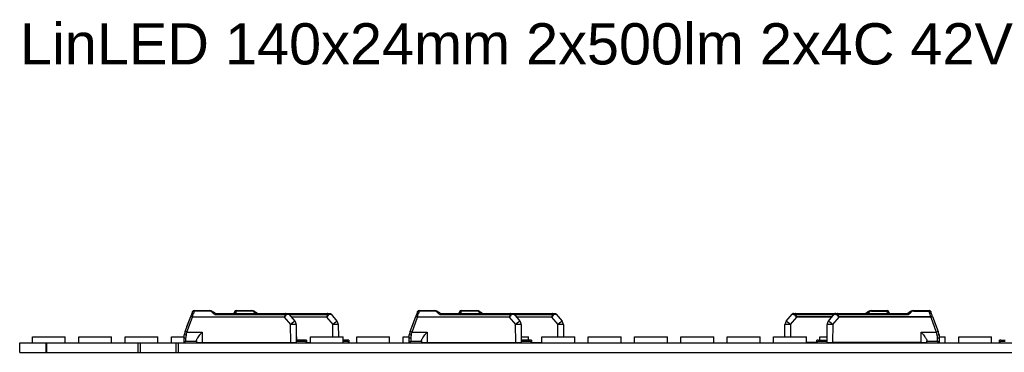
# Model space of a CAD drawing. Header units: millimetres. Extents: x 7 to 819, y 15 to 587.
# Tile 7 of 32: x 125 to 230, y 203 to 238. Entities that reach past the tile are written whole.
import ezdxf

# ---------------------------------------------------------------- set-up
doc = ezdxf.new("R2010")
doc.units = ezdxf.units.MM
doc.layers.add('Default', color=7, linetype='Continuous')
doc.layers.add('LINLED_140X24MM_', color=7, linetype='Continuous')

# ---------------------------------------------------------------- blocks, each defined once
blk = doc.blocks.new('SE5')
at = {"layer": 'LINLED_140X24MM_', "color": 7, "linetype": 'Continuous'}
for p, q in [((143.64, 206.98), (143.56, 206.78)), ((143.82, 207.07), (143.75, 206.82)), ((143.82, 207.11), (145.46, 207.11)), ((143.82, 207.11), (143.82, 207.07)), ((145.46, 207.07), (143.82, 207.07)), ((145.46, 207.07), (145.46, 207.11)), ((148.14, 206.98), (148.07, 206.81)), ((148.32, 207.07), (148.25, 206.82)), ((148.32, 207.11), (149.96, 207.11)), ((148.32, 207.11), (148.32, 207.07)), ((149.96, 207.07), (148.32, 207.07)), ((149.96, 207.07), (149.96, 207.11)), ((167.64, 206.98), (167.56, 206.78)), ((167.82, 207.07), (167.75, 206.82)), ((167.82, 207.11), (169.46, 207.11)), ((167.82, 207.11), (167.82, 207.07)), ((169.46, 207.07), (167.82, 207.07)), ((169.46, 207.07), (169.46, 207.11)), ((172.14, 206.98), (172.07, 206.81)), ((172.32, 207.07), (172.25, 206.82)), ((172.32, 207.11), (173.96, 207.11)), ((172.32, 207.11), (172.32, 207.07)), ((173.96, 207.07), (172.32, 207.07)), ((173.96, 207.07), (173.96, 207.11)), ((215.74, 207.01), (215.45, 206.81)), ((216.08, 207.11), (217.72, 207.11)), ((216.08, 207.11), (216.08, 207.07)), ((216.08, 207.07), (217.72, 207.07)), ((217.72, 207.07), (217.72, 207.11)), ((217.79, 206.82), (217.72, 207.07)), ((220.24, 207.01), (219.95, 206.81)), ((220.58, 207.11), (222.22, 207.11)), ((220.58, 207.11), (220.58, 207.07)), ((220.58, 207.07), (222.22, 207.07)), ((222.22, 207.07), (222.22, 207.11)), ((222.29, 206.82), (222.22, 207.07)), ((142.87, 204.89), (143.46, 206.49)), ((143.06, 204.82), (143.64, 206.42)), ((143.06, 205.41), (143.39, 206.31)), ((143.64, 206.46), (143.64, 206.42)), ((143.64, 206.46), (153.43, 206.46)), ((153.43, 206.42), (143.64, 206.42)), ((146.03, 206.7), (153.56, 206.7)), ((146.09, 206.81), (153.56, 206.81)), ((153.43, 206.42), (153.43, 206.46)), ((153.43, 206.42), (154.1, 205.62)), ((153.56, 206.81), (153.79, 206.81)), ((153.56, 206.81), (153.56, 206.7)), ((153.8, 206.81), (158.06, 206.81)), ((153.94, 206.74), (154.56, 206)), ((153.97, 206.7), (158.06, 206.7)), ((154.17, 206.46), (157.93, 206.46)), ((157.93, 206.42), (154.21, 206.42)), ((157.93, 206.42), (157.93, 206.46)), ((157.93, 206.42), (158.6, 205.62)), ((158.06, 206.81), (158.29, 206.81)), ((158.06, 206.81), (158.06, 206.7)), ((158.44, 206.74), (159.06, 206)), ((166.87, 204.89), (167.46, 206.49)), ((167.06, 204.82), (167.64, 206.42)), ((167.06, 205.41), (167.39, 206.31)), ((167.64, 206.46), (167.64, 206.42)), ((167.64, 206.46), (177.43, 206.46)), ((177.43, 206.42), (167.64, 206.42)), ((170.03, 206.7), (177.56, 206.7)), ((170.09, 206.81), (177.56, 206.81)), ((177.43, 206.42), (177.43, 206.46)), ((177.43, 206.42), (178.1, 205.62)), ((177.56, 206.81), (177.79, 206.81)), ((177.56, 206.81), (177.56, 206.7)), ((177.8, 206.81), (182.06, 206.81)), ((177.94, 206.74), (178.56, 206)), ((177.97, 206.7), (182.06, 206.7)), ((178.17, 206.46), (181.93, 206.46)), ((181.93, 206.42), (178.21, 206.42)), ((181.93, 206.42), (181.93, 206.46)), ((181.93, 206.42), (182.6, 205.62)), ((182.06, 206.81), (182.29, 206.81)), ((182.06, 206.81), (182.06, 206.7)), ((182.44, 206.74), (183.06, 206)), ((206.98, 206), (207.6, 206.74)), ((207.44, 205.62), (208.11, 206.42)), ((207.75, 206.81), (207.98, 206.81)), ((207.98, 206.81), (212.25, 206.81)), ((207.98, 206.7), (207.98, 206.81)), ((207.98, 206.7), (212.07, 206.7)), ((211.87, 206.46), (208.11, 206.46)), ((208.11, 206.46), (208.11, 206.42)), ((211.83, 206.42), (208.11, 206.42)), ((211.48, 206), (212.1, 206.74)), ((211.94, 205.62), (212.61, 206.42)), ((212.25, 206.81), (212.48, 206.81)), ((212.26, 206.81), (212.48, 206.81)), ((212.48, 206.81), (219.95, 206.81)), ((212.48, 206.7), (212.48, 206.81)), ((212.48, 206.7), (220.01, 206.7)), ((222.4, 206.46), (212.61, 206.46)), ((212.61, 206.46), (212.61, 206.42)), ((222.4, 206.42), (212.61, 206.42)), ((222.4, 206.42), (222.4, 206.46)), ((222.4, 206.42), (222.98, 204.82)), ((222.58, 206.49), (223.17, 204.89)), ((222.65, 206.31), (222.97, 205.41)), ((142.87, 204.89), (142.78, 204.63)), ((143.06, 204.82), (144.67, 204.82)), ((144.67, 204.82), (144.67, 203.71)), ((154.12, 203.71), (154.11, 205.62)), ((154.7, 205.62), (154.72, 203.71)), ((158.61, 204.31), (158.61, 205.62)), ((159.2, 205.62), (159.21, 204.31)), ((166.87, 204.89), (166.78, 204.63)), ((167.06, 204.82), (168.67, 204.82)), ((168.67, 204.82), (168.67, 203.71)), ((178.12, 203.71), (178.11, 205.62)), ((178.7, 205.62), (178.72, 203.71)), ((182.61, 204.31), (182.61, 205.62)), ((183.2, 205.62), (183.21, 204.31)), ((206.83, 204.31), (206.84, 205.62)), ((207.43, 205.62), (207.43, 204.31)), ((211.32, 203.71), (211.34, 205.62)), ((211.93, 205.62), (211.92, 203.71)), ((221.37, 203.71), (221.37, 204.82)), ((221.37, 204.82), (222.98, 204.82)), ((223.26, 204.63), (223.17, 204.89)), ((126.58, 204.31), (130.08, 204.31)), ((126.58, 203.66), (126.58, 204.31)), ((130.08, 203.66), (130.08, 204.31)), ((131.52, 204.31), (135.02, 204.31)), ((131.52, 203.66), (131.52, 204.31)), ((135.02, 203.66), (135.02, 204.31)), ((136.46, 204.31), (139.96, 204.31)), ((136.46, 203.66), (136.46, 204.31)), ((139.96, 203.66), (139.96, 204.31)), ((141.4, 204.31), (142.72, 204.31)), ((141.4, 203.66), (141.4, 204.31)), ((142.72, 204.29), (142.72, 204.01)), ((142.77, 203.76), (142.77, 203.88)), ((142.77, 203.76), (142.77, 203.66)), ((142.92, 204.16), (142.92, 203.81)), ((144.07, 203.81), (142.92, 203.81)), ((144.07, 203.9), (144.07, 203.71)), ((154.71, 204.31), (154.78, 204.31)), ((155.67, 203.96), (154.72, 203.96)), ((155.67, 203.81), (154.72, 203.81)), ((154.78, 203.96), (154.78, 204.31)), ((155.67, 203.81), (155.67, 203.96)), ((155.82, 203.96), (155.67, 203.96)), ((155.82, 203.96), (155.82, 203.76)), ((155.82, 203.66), (155.82, 203.76)), ((156.22, 204.31), (159.72, 204.31)), ((156.22, 203.66), (156.22, 204.31)), ((159.72, 203.66), (159.72, 204.31)), ((160.17, 203.96), (159.72, 203.96)), ((160.17, 203.81), (159.72, 203.81)), ((160.17, 203.81), (160.17, 203.96)), ((160.32, 203.96), (160.17, 203.96)), ((160.32, 203.96), (160.32, 203.76)), ((160.32, 203.66), (160.32, 203.76)), ((161.16, 204.31), (164.66, 204.31)), ((161.16, 203.66), (161.16, 204.31)), ((164.66, 203.66), (164.66, 204.31)), ((166.1, 204.31), (166.72, 204.31)), ((166.1, 203.66), (166.1, 204.31)), ((166.72, 204.29), (166.72, 204.01)), ((166.77, 203.76), (166.77, 203.88)), ((166.77, 203.76), (166.77, 203.66)), ((166.92, 204.16), (166.92, 203.81)), ((168.07, 203.81), (166.92, 203.81)), ((168.07, 203.9), (168.07, 203.71)), ((178.71, 204.31), (179.48, 204.31)), ((179.67, 203.96), (178.72, 203.96)), ((179.67, 203.81), (178.72, 203.81)), ((179.48, 203.96), (179.48, 204.31)), ((179.67, 203.81), (179.67, 203.96)), ((179.82, 203.96), (179.67, 203.96)), ((179.82, 203.96), (179.82, 203.76)), ((179.82, 203.66), (179.82, 203.76)), ((180.92, 204.31), (184.42, 204.31)), ((180.92, 203.66), (180.92, 204.31)), ((184.42, 203.66), (184.42, 204.31)), ((185.86, 204.31), (189.36, 204.31)), ((185.86, 203.66), (185.86, 204.31)), ((189.36, 203.66), (189.36, 204.31)), ((190.8, 204.31), (194.3, 204.31)), ((190.8, 203.66), (190.8, 204.31)), ((194.3, 203.66), (194.3, 204.31)), ((195.74, 204.31), (199.24, 204.31)), ((195.74, 203.66), (195.74, 204.31)), ((199.24, 203.66), (199.24, 204.31)), ((200.68, 204.31), (204.18, 204.31)), ((200.68, 203.66), (200.68, 204.31)), ((204.18, 203.66), (204.18, 204.31)), ((205.62, 204.31), (209.12, 204.31)), ((205.62, 203.66), (205.62, 204.31)), ((209.12, 203.66), (209.12, 204.31)), ((210.37, 203.96), (210.22, 203.96)), ((210.22, 203.76), (210.22, 203.96)), ((210.22, 203.76), (210.22, 203.66)), ((210.37, 203.96), (211.32, 203.96)), ((210.37, 203.96), (210.37, 203.81)), ((211.32, 203.81), (210.37, 203.81)), ((210.56, 204.31), (211.33, 204.31)), ((210.56, 203.96), (210.56, 204.31)), ((221.97, 203.71), (221.97, 203.9)), ((223.12, 203.81), (221.97, 203.81)), ((223.12, 203.81), (221.97, 203.81)), ((223.07, 204.5), (223.09, 204.5)), ((223.12, 203.81), (223.12, 204.16)), ((223.27, 203.88), (223.27, 203.76)), ((223.27, 203.66), (223.27, 203.76)), ((223.32, 204.31), (223.94, 204.31)), ((223.32, 204.01), (223.32, 204.29)), ((223.94, 203.66), (223.94, 204.31)), ((225.38, 204.31), (228.88, 204.31)), ((225.38, 203.66), (225.38, 204.31)), ((228.88, 203.66), (228.88, 204.31)), ((229.87, 203.96), (229.72, 203.96)), ((229.72, 203.76), (229.72, 203.96)), ((229.72, 203.76), (229.72, 203.66)), ((229.87, 203.96), (230.32, 203.96)), ((229.87, 203.96), (229.87, 203.81)), ((230.32, 203.81), (229.87, 203.81)), ((125.22, 202.66), (125.22, 203.66)), ((125.22, 203.66), (128.04, 203.66)), ((128.04, 202.66), (128.04, 203.66)), ((128.04, 203.66), (128.12, 203.66)), ((128.12, 202.66), (128.12, 203.66)), ((128.12, 203.66), (137.87, 203.66)), ((137.87, 202.66), (137.87, 203.66)), ((137.87, 203.66), (138.12, 203.66)), ((138.12, 202.66), (138.12, 203.66)), ((138.12, 203.66), (141.92, 203.66)), ((141.92, 202.66), (141.92, 203.66)), ((141.92, 203.66), (142.17, 203.66)), ((142.17, 202.66), (142.17, 203.66)), ((142.17, 203.66), (247.87, 203.66)), ((144.07, 203.71), (144.67, 203.71)), ((144.47, 203.66), (144.47, 203.71)), ((144.67, 203.71), (154.12, 203.71)), ((145.12, 203.66), (145.07, 203.71)), ((145.2, 203.71), (145.2, 203.66)), ((146.02, 203.71), (146.03, 203.7)), ((146.34, 203.66), (146.34, 203.71)), ((149.84, 203.66), (149.84, 203.71)), ((150.52, 203.71), (150.53, 203.7)), ((151.28, 203.66), (151.28, 203.71)), ((153.77, 203.71), (153.77, 203.66)), ((154.12, 203.71), (154.72, 203.71)), ((155.82, 203.71), (156.22, 203.71)), ((168.07, 203.71), (168.67, 203.71)), ((168.47, 203.66), (168.47, 203.71)), ((168.67, 203.71), (178.12, 203.71)), ((169.12, 203.66), (169.07, 203.71)), ((169.2, 203.71), (169.2, 203.66)), ((170.02, 203.71), (170.03, 203.7)), ((171.04, 203.66), (171.04, 203.71)), ((174.54, 203.66), (174.54, 203.71)), ((175.98, 203.66), (175.98, 203.71)), ((177.77, 203.71), (177.77, 203.66)), ((178.12, 203.71), (178.72, 203.71)), ((179.82, 203.71), (180.92, 203.71)), ((210.22, 203.71), (209.12, 203.71)), ((211.32, 203.71), (211.92, 203.71)), ((221.37, 203.71), (211.92, 203.71)), ((214.06, 203.66), (214.06, 203.71)), ((215.5, 203.66), (215.5, 203.71)), ((219, 203.66), (219, 203.71)), ((220.02, 203.71), (220.01, 203.7)), ((220.84, 203.66), (220.84, 203.71)), ((220.97, 203.71), (220.92, 203.66)), ((221.37, 203.71), (221.97, 203.71)), ((221.57, 203.71), (221.57, 203.66)), ((125.22, 202.66), (128.04, 202.66)), ((128.04, 202.66), (128.12, 202.66)), ((128.12, 202.66), (137.87, 202.66)), ((137.87, 202.66), (138.12, 202.66)), ((138.12, 202.66), (141.92, 202.66)), ((141.92, 202.66), (142.17, 202.66)), ((142.17, 202.66), (247.87, 202.66))]:
    blk.add_line(p, q, dxfattribs=at)
for centre, radius, start, end in [((143.82, 206.91), 0.2, 90, 159.8974), ((145.46, 206.51), 0.598, 55.4702, 90.0715), ((145.46, 206.72), 0.349, 48.7906, 89.4032), ((159.2, 222.87), 20.85, 229.6277, 230.8312), ((118.52, 167.02), 48.41, 55.2857, 55.6919), ((148.32, 206.91), 0.2, 90, 159.8974), ((149.96, 206.51), 0.598, 55.4702, 90.0715), ((149.96, 206.72), 0.349, 48.7906, 89.4032), ((163.7, 222.87), 20.85, 229.6277, 230.3498), ((123.02, 167.02), 48.41, 55.2857, 55.6919), ((167.82, 206.91), 0.2, 90, 159.8974), ((169.46, 206.51), 0.598, 55.4702, 90.0715), ((169.46, 206.72), 0.349, 48.7906, 89.4032), ((183.2, 222.87), 20.85, 229.6277, 230.8312), ((142.52, 167.02), 48.41, 55.2857, 55.6919), ((172.32, 206.91), 0.2, 90, 159.8974), ((173.96, 206.51), 0.598, 55.4702, 90.0715), ((173.96, 206.72), 0.349, 48.7906, 89.4032), ((187.7, 222.87), 20.85, 229.6277, 230.3498), ((147.02, 167.02), 48.41, 55.2857, 55.6919), ((193.28, 233.62), 34.91, 309.844, 310.2759), ((216.08, 206.51), 0.6, 90.0001, 124.507), ((216.04, 206.58), 0.522, 108.3318, 124.8889), ((216.08, 206.71), 0.357, 90.9578, 130.6125), ((217.72, 206.91), 0.2, 20.0005, 89.9999), ((207.58, 203.11), 11.03, 19.6304, 20.5594), ((197.78, 233.62), 34.91, 309.5581, 310.2759), ((220.58, 206.51), 0.6, 90.0001, 124.507), ((220.54, 206.58), 0.522, 108.3318, 124.8889), ((220.58, 206.71), 0.357, 90.9578, 130.6125), ((222.22, 206.91), 0.2, 20.0005, 89.9999), ((212.08, 203.11), 11.03, 19.4402, 20.5594), ((159.36, 200.86), 16.87, 159.4707, 160.5292), ((137.6, 208.46), 6.36, 341.7377, 345.1026), ((153.53, 206.27), 0.431, 73.9386, 85.529), ((152.65, 212.84), 6.23, 279.2146, 281.9742), ((154.1, 205.61), 0.6, 0.5, 40), ((158.03, 206.27), 0.431, 73.9386, 85.529), ((157.15, 212.84), 6.23, 279.2146, 281.9742), ((158.6, 205.61), 0.6, 0.5, 40), ((183.36, 200.86), 16.87, 159.4707, 160.5292), ((161.6, 208.46), 6.36, 341.7377, 345.1026), ((177.53, 206.27), 0.431, 73.9386, 85.529), ((176.65, 212.84), 6.23, 279.2146, 281.9742), ((178.1, 205.61), 0.6, 0.5, 40), ((182.03, 206.27), 0.431, 73.9386, 85.529), ((181.15, 212.84), 6.23, 279.2146, 281.9742), ((182.6, 205.61), 0.6, 0.5, 40), ((207.44, 205.61), 0.6, 140, 179.5), ((207.75, 206.61), 0.202, 90.3214, 139.679), ((209.1, 213.94), 7.36, 258.2376, 260.576), ((208.01, 206.27), 0.431, 94.4693, 106.0575), ((211.94, 205.61), 0.6, 140, 179.5), ((212.25, 206.61), 0.202, 90.3214, 139.679), ((213.6, 213.94), 7.36, 258.2376, 260.576), ((212.51, 206.27), 0.431, 94.4693, 106.0575), ((206.68, 200.86), 16.86, 19.4709, 20.5294), ((140.91, 199.04), 6.17, 69.5507, 71.4033), ((120.63, 211.19), 23.32, 343.3323, 344.1587), ((164.91, 199.04), 6.17, 69.5507, 71.4033), ((144.63, 211.19), 23.32, 343.3323, 344.1587), ((225.06, 199.24), 5.96, 108.5546, 110.4736), ((141.62, 180.92), 84.79, 16.1436, 16.3709), ((143.72, 204.29), 1, 160.0072, 179.9937), ((142.92, 204.01), 0.2, 180, 269.9999), ((142.92, 203.56), 0.25, 90, 126.8699), ((144.16, 204.15), 1.24, 163.9846, 179.9525), ((155.67, 203.56), 0.25, 53.1301, 90), ((160.17, 203.56), 0.25, 53.1301, 90), ((167.72, 204.29), 1, 160.0072, 179.9937), ((166.92, 204.01), 0.2, 180, 269.9999), ((166.92, 203.56), 0.25, 90, 126.8699), ((168.16, 204.15), 1.24, 163.9846, 179.9525), ((179.67, 203.56), 0.25, 53.1301, 90), ((210.37, 203.56), 0.25, 90, 126.8699), ((221.89, 204.16), 1.23, 359.9594, 16.0983), ((223.12, 204.01), 0.2, 270, 0), ((223.12, 203.56), 0.25, 53.1301, 90), ((222.32, 204.29), 0.999, 0.0032, 20.0029), ((229.87, 203.56), 0.25, 90, 126.8699), ((145.82, 204.26), 0.6, 270, 290.2964), ((145.82, 204.26), 0.6, 290.2965, 293.5565), ((150.32, 204.26), 0.6, 270, 290.2964), ((150.32, 204.26), 0.6, 290.2965, 293.5565), ((153.77, 204.26), 0.6, 246.4435, 270), ((169.82, 204.26), 0.6, 270, 290.2964), ((169.82, 204.26), 0.6, 290.2965, 293.5565), ((174.32, 204.26), 0.6, 291.5103, 293.5565), ((177.77, 204.26), 0.6, 246.4435, 270), ((212.27, 204.26), 0.6, 270, 293.5565), ((215.72, 204.26), 0.6, 246.4435, 248.4899), ((220.22, 204.26), 0.6, 246.4435, 249.7036), ((220.22, 204.26), 0.6, 249.7036, 270)]:
    blk.add_arc(centre, radius, start, end, dxfattribs=at)
for centre, major_axis, ratio, start_param, end_param in [((143.64, 206.42), (0.188, -0.068), 0.0082, 1.573739, 3.141593), ((154.1, 205.61), (-0.46, -0.386), 0.006685, 3.141593, 4.704499), ((158.6, 205.61), (-0.46, -0.386), 0.006685, 3.141593, 4.704499), ((167.64, 206.42), (0.188, -0.068), 0.0082, 1.573739, 3.141593), ((178.1, 205.61), (-0.46, -0.386), 0.006685, 3.141593, 4.704499), ((182.6, 205.61), (-0.46, -0.386), 0.006685, 3.141593, 4.704499), ((207.44, 205.61), (-0.46, 0.386), 0.006685, 4.720219, 6.283185), ((211.94, 205.61), (-0.46, 0.386), 0.006685, 4.720219, 6.283185), ((222.4, 206.42), (0.188, 0.068), 0.0082, 0, 1.567895), ((154.1, 205.61), (0.6, 0.005), 0.008726, 0, 1.567882), ((158.6, 205.61), (0.6, 0.005), 0.008726, 0, 1.567882), ((178.1, 205.61), (0.6, 0.005), 0.008726, 0, 1.567882), ((182.6, 205.61), (0.6, 0.005), 0.008726, 0, 1.567882), ((207.44, 205.61), (0.6, -0.005), 0.008726, 1.573617, 3.141593), ((211.94, 205.61), (0.6, -0.005), 0.008726, 1.573617, 3.141593)]:
    blk.add_ellipse(centre, major_axis=major_axis, ratio=ratio, start_param=start_param, end_param=end_param, dxfattribs=at)
for points, knots in [([(143.64, 206.98), (143.65, 207.01), (143.67, 207.04), (143.74, 207.07), (143.78, 207.07), (143.82, 207.07)], [0, 0, 0, 0, 0.5, 0.5, 1, 1, 1, 1]), ([(148.14, 206.98), (148.15, 207.01), (148.17, 207.04), (148.24, 207.07), (148.28, 207.07), (148.32, 207.07)], [0, 0, 0, 0, 0.5, 0.5, 1, 1, 1, 1]), ([(167.64, 206.98), (167.65, 207.01), (167.67, 207.04), (167.74, 207.07), (167.78, 207.07), (167.82, 207.07)], [0, 0, 0, 0, 0.5, 0.5, 1, 1, 1, 1]), ([(172.14, 206.98), (172.15, 207.01), (172.17, 207.04), (172.24, 207.07), (172.28, 207.07), (172.32, 207.07)], [0, 0, 0, 0, 0.5, 0.5, 1, 1, 1, 1]), ([(217.72, 207.07), (217.76, 207.07), (217.8, 207.07), (217.87, 207.04), (217.89, 207.01), (217.9, 206.98)], [0, 0, 0, 0, 0.5, 0.5, 1, 1, 1, 1]), ([(222.22, 207.07), (222.26, 207.07), (222.3, 207.07), (222.37, 207.04), (222.39, 207.01), (222.4, 206.98)], [0, 0, 0, 0, 0.5, 0.5, 1, 1, 1, 1]), ([(143.64, 206.46), (143.6, 206.48), (143.55, 206.49), (143.48, 206.5), (143.46, 206.49), (143.46, 206.49)], [0, 0, 0, 0, 0.5, 0.5, 1, 1, 1, 1]), ([(143.75, 206.82), (143.71, 206.83), (143.67, 206.83), (143.6, 206.81), (143.57, 206.8), (143.56, 206.78)], [0, 0, 0, 0, 0.5, 0.5, 1, 1, 1, 1]), ([(148.25, 206.82), (148.21, 206.83), (148.17, 206.83), (148.12, 206.82), (148.11, 206.82), (148.1, 206.81)], [0, 0, 0, 0, 0.5, 0.5, 0.6495947, 0.6495947, 0.6495947, 0.6495947]), ([(153.43, 206.46), (153.44, 206.47), (153.46, 206.47), (153.49, 206.49), (153.52, 206.52), (153.53, 206.56), (153.55, 206.6), (153.56, 206.65), (153.56, 206.68), (153.56, 206.7)], [0, 0, 0, 0, 0.110474, 0.221192, 0.340028, 0.473427, 0.625996, 0.800833, 1, 1, 1, 1]), ([(153.65, 206.69), (153.63, 206.63), (153.6, 206.54), (153.51, 206.45), (153.46, 206.43), (153.43, 206.42)], [0, 0, 0, 0, 0.545028, 0.76451, 1, 1, 1, 1]), ([(153.65, 206.69), (153.64, 206.72), (153.63, 206.75), (153.6, 206.8), (153.58, 206.81), (153.56, 206.81)], [0, 0, 0, 0, 0.5, 0.5, 1, 1, 1, 1]), ([(157.93, 206.46), (157.94, 206.47), (157.96, 206.47), (157.99, 206.49), (158.02, 206.52), (158.03, 206.56), (158.05, 206.6), (158.06, 206.65), (158.06, 206.68), (158.06, 206.7)], [0, 0, 0, 0, 0.110474, 0.221192, 0.340028, 0.473427, 0.625996, 0.800833, 1, 1, 1, 1]), ([(158.15, 206.69), (158.13, 206.63), (158.1, 206.54), (158.01, 206.45), (157.96, 206.43), (157.93, 206.42)], [0, 0, 0, 0, 0.545028, 0.76451, 1, 1, 1, 1]), ([(158.15, 206.69), (158.14, 206.72), (158.13, 206.75), (158.1, 206.8), (158.08, 206.81), (158.06, 206.81)], [0, 0, 0, 0, 0.5, 0.5, 1, 1, 1, 1]), ([(167.64, 206.46), (167.6, 206.48), (167.55, 206.49), (167.48, 206.5), (167.46, 206.49), (167.46, 206.49)], [0, 0, 0, 0, 0.5, 0.5, 1, 1, 1, 1]), ([(167.75, 206.82), (167.71, 206.83), (167.67, 206.83), (167.6, 206.81), (167.57, 206.8), (167.56, 206.78)], [0, 0, 0, 0, 0.5, 0.5, 1, 1, 1, 1]), ([(172.25, 206.82), (172.21, 206.83), (172.17, 206.83), (172.12, 206.82), (172.11, 206.82), (172.1, 206.81)], [0, 0, 0, 0, 0.5, 0.5, 0.6495947, 0.6495947, 0.6495947, 0.6495947]), ([(177.43, 206.46), (177.44, 206.47), (177.46, 206.47), (177.49, 206.49), (177.52, 206.52), (177.53, 206.56), (177.55, 206.6), (177.56, 206.65), (177.56, 206.68), (177.56, 206.7)], [0, 0, 0, 0, 0.110474, 0.221192, 0.340028, 0.473427, 0.625996, 0.800833, 1, 1, 1, 1]), ([(177.65, 206.69), (177.63, 206.63), (177.6, 206.54), (177.51, 206.45), (177.46, 206.43), (177.43, 206.42)], [0, 0, 0, 0, 0.545028, 0.76451, 1, 1, 1, 1]), ([(177.65, 206.69), (177.64, 206.72), (177.63, 206.75), (177.6, 206.8), (177.58, 206.81), (177.56, 206.81)], [0, 0, 0, 0, 0.5, 0.5, 1, 1, 1, 1]), ([(181.93, 206.46), (181.94, 206.47), (181.96, 206.47), (181.99, 206.49), (182.02, 206.52), (182.03, 206.56), (182.05, 206.6), (182.06, 206.65), (182.06, 206.68), (182.06, 206.7)], [0, 0, 0, 0, 0.110474, 0.221192, 0.340028, 0.473427, 0.625996, 0.800833, 1, 1, 1, 1]), ([(182.15, 206.69), (182.13, 206.63), (182.1, 206.54), (182.01, 206.45), (181.96, 206.43), (181.93, 206.42)], [0, 0, 0, 0, 0.545028, 0.76451, 1, 1, 1, 1]), ([(182.15, 206.69), (182.14, 206.72), (182.13, 206.75), (182.1, 206.8), (182.08, 206.81), (182.06, 206.81)], [0, 0, 0, 0, 0.5, 0.5, 1, 1, 1, 1]), ([(207.98, 206.81), (207.96, 206.81), (207.94, 206.8), (207.91, 206.75), (207.9, 206.72), (207.89, 206.69)], [0, 0, 0, 0, 0.5, 0.5, 1, 1, 1, 1]), ([(208.11, 206.42), (208.08, 206.43), (208.03, 206.45), (207.94, 206.54), (207.91, 206.63), (207.89, 206.69)], [0, 0, 0, 0, 0.235372, 0.457314, 1, 1, 1, 1]), ([(207.98, 206.7), (207.98, 206.68), (207.99, 206.63), (208, 206.57), (208.03, 206.52), (208.06, 206.48), (208.09, 206.47), (208.11, 206.46)], [0, 0, 0, 0, 0.272042, 0.497908, 0.684926, 0.845835, 1, 1, 1, 1]), ([(212.48, 206.81), (212.46, 206.81), (212.44, 206.8), (212.41, 206.75), (212.4, 206.72), (212.39, 206.69)], [0, 0, 0, 0, 0.5, 0.5, 1, 1, 1, 1]), ([(212.61, 206.42), (212.58, 206.43), (212.53, 206.45), (212.44, 206.54), (212.41, 206.63), (212.39, 206.69)], [0, 0, 0, 0, 0.235372, 0.457314, 1, 1, 1, 1]), ([(212.48, 206.7), (212.48, 206.68), (212.49, 206.63), (212.5, 206.57), (212.53, 206.52), (212.56, 206.48), (212.59, 206.47), (212.61, 206.46)], [0, 0, 0, 0, 0.272042, 0.497908, 0.684926, 0.845835, 1, 1, 1, 1]), ([(217.93, 206.81), (217.93, 206.82), (217.92, 206.82), (217.87, 206.83), (217.83, 206.83), (217.79, 206.82)], [0.3521205, 0.3521205, 0.3521205, 0.3521205, 0.5, 0.5, 1, 1, 1, 1]), ([(220.01, 206.7), (220.01, 206.71), (220, 206.74), (219.99, 206.77), (219.98, 206.79), (219.97, 206.8), (219.96, 206.81), (219.96, 206.81), (219.95, 206.81)], [0, 0, 0, 0, 0.20474, 0.394141, 0.568268, 0.727202, 0.87106, 1, 1, 1, 1]), ([(222.48, 206.78), (222.47, 206.8), (222.44, 206.81), (222.37, 206.83), (222.33, 206.83), (222.29, 206.82)], [0, 0, 0, 0, 0.5, 0.5, 1, 1, 1, 1]), ([(222.4, 206.46), (222.39, 206.5), (222.37, 206.56), (222.34, 206.65), (222.31, 206.74), (222.3, 206.79), (222.29, 206.82)], [0, 0, 0, 0, 0.264161, 0.518866, 0.764137, 1, 1, 1, 1]), ([(222.58, 206.49), (222.58, 206.49), (222.56, 206.5), (222.49, 206.49), (222.44, 206.48), (222.4, 206.46)], [0, 0, 0, 0, 0.5, 0.5, 1, 1, 1, 1]), ([(144.07, 203.9), (144.08, 203.93), (144.09, 203.99), (144.16, 204.13), (144.28, 204.31), (144.45, 204.54), (144.59, 204.71), (144.67, 204.82), (144.67, 204.82)], [0, 0, 0, 0, 0.144068, 0.30909, 0.500413, 0.703729, 0.992783, 1, 1, 1, 1]), ([(168.07, 203.9), (168.08, 203.93), (168.09, 203.99), (168.16, 204.13), (168.28, 204.31), (168.45, 204.54), (168.59, 204.71), (168.67, 204.82), (168.67, 204.82)], [0, 0, 0, 0, 0.144068, 0.30909, 0.500413, 0.703729, 0.992783, 1, 1, 1, 1]), ([(221.37, 204.82), (221.45, 204.72), (221.58, 204.54), (221.78, 204.28), (221.93, 204.06), (221.96, 203.95), (221.97, 203.9)], [0, 0, 0, 0, 0.294755, 0.499673, 0.776792, 1, 1, 1, 1]), ([(142.92, 204.16), (142.87, 204.16), (142.82, 204.17), (142.74, 204.22), (142.72, 204.25), (142.72, 204.29)], [0, 0, 0, 0, 0.5, 0.5, 1, 1, 1, 1]), ([(142.78, 204.63), (142.77, 204.61), (142.79, 204.59), (142.86, 204.54), (142.92, 204.52), (142.97, 204.5)], [0, 0, 0, 0, 0.5, 0.5, 1, 1, 1, 1]), ([(166.92, 204.16), (166.87, 204.16), (166.82, 204.17), (166.74, 204.22), (166.72, 204.25), (166.72, 204.29)], [0, 0, 0, 0, 0.5, 0.5, 1, 1, 1, 1]), ([(166.78, 204.63), (166.77, 204.61), (166.79, 204.59), (166.86, 204.54), (166.92, 204.52), (166.97, 204.5)], [0, 0, 0, 0, 0.5, 0.5, 1, 1, 1, 1]), ([(223.09, 204.5), (223.14, 204.52), (223.19, 204.55), (223.25, 204.59), (223.26, 204.61), (223.26, 204.63)], [0, 0, 0, 0, 0.5, 0.5, 1, 1, 1, 1]), ([(223.32, 204.29), (223.32, 204.25), (223.3, 204.22), (223.22, 204.17), (223.17, 204.16), (223.12, 204.16)], [0, 0, 0, 0, 0.5, 0.5, 1, 1, 1, 1])]:
    blk.add_open_spline(points, degree=3, knots=knots, dxfattribs=at)
for points, degree in [([(145.8, 207.01), (145.78, 207.02), (145.73, 207.01), (145.69, 206.98)], 3), ([(150.3, 207.01), (150.28, 207.02), (150.23, 207.01), (150.19, 206.98)], 3), ([(169.8, 207.01), (169.78, 207.02), (169.73, 207.01), (169.69, 206.98)], 3), ([(174.3, 207.01), (174.28, 207.02), (174.23, 207.01), (174.19, 206.98)], 3), ([(215.85, 206.98), (215.8, 207.01), (215.76, 207.02), (215.74, 207.01)], 3), ([(220.35, 206.98), (220.3, 207.01), (220.26, 207.02), (220.24, 207.01)], 3), ([(146.09, 206.81), (146.07, 206.81), (146.05, 206.77), (146.03, 206.7)], 3), ([(153.79, 206.81), (153.85, 206.81), (153.9, 206.78), (153.94, 206.74)], 3), ([(158.29, 206.81), (158.35, 206.81), (158.4, 206.78), (158.44, 206.74)], 3), ([(170.09, 206.81), (170.07, 206.81), (170.05, 206.77), (170.03, 206.7)], 3), ([(177.79, 206.81), (177.85, 206.81), (177.9, 206.78), (177.94, 206.74)], 3), ([(182.29, 206.81), (182.35, 206.81), (182.4, 206.78), (182.44, 206.74)], 3), ([(142.78, 204.63), (142.78, 204.64), (142.79, 204.64)], 2), ([(166.78, 204.63), (166.78, 204.64), (166.79, 204.64)], 2)]:
    blk.add_open_spline(points, degree=degree, dxfattribs=at)

msp = doc.modelspace()

# ---------------------------------------------------------------- block references
at = {"layer": 'Default'}
msp.add_blockref('SE5', (0, 0), dxfattribs=at)

# ---------------------------------------------------------------- texts
at = {"layer": 'Default', "insert": (125.248, 237.778), "char_height": 4.4, "width": 117.00175, "attachment_point": 1}
msp.add_mtext('{\\fArial CE|b0||i0||c0|p34;\\C7;\\H4.4;\\W1.;LinLED 140x24mm 2x500lm 2x4C 42V}', dxfattribs=at)

doc.saveas('drawing.dxf')
